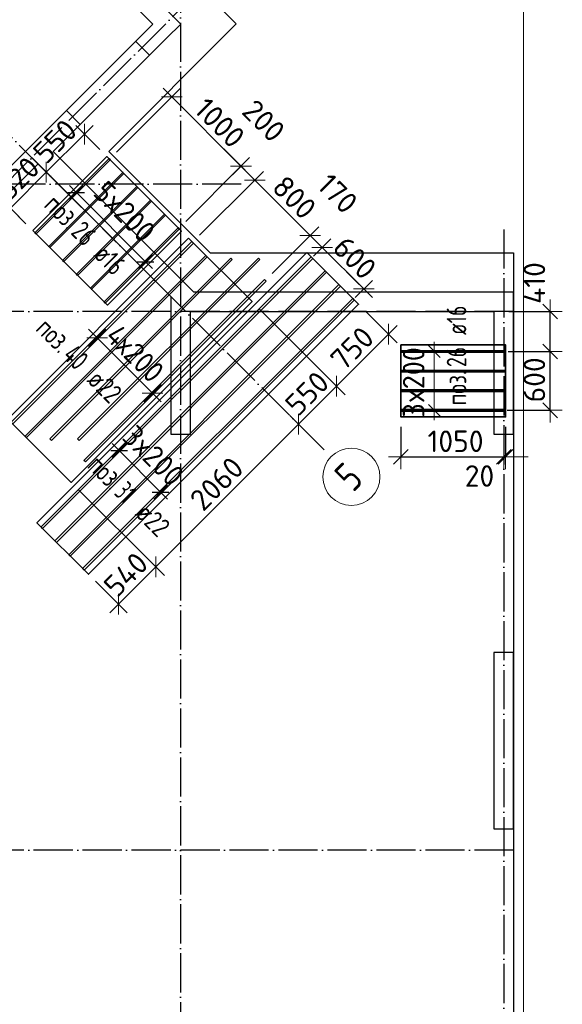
# Model space of a CAD drawing. Header units: millimetres. Extents: x -3483 to 105345, y -283423 to 72284.
# Tile 50 of 165: x 60107 to 65648, y -63174 to -53119. Entities that reach past the tile are written whole.
import ezdxf

# ---------------------------------------------------------------- set-up
doc = ezdxf.new("R2010")
doc.units = ezdxf.units.MM
doc.header["$PDMODE"] = 65
for name, pattern in [('______11', [500, 400, -50, 0, -50]), ('______2', [270, 200, -70]), ('______5', [1100, 800, -100, 100, -100])]:
    doc.linetypes.add(name, pattern=pattern)
for name, color, linetype, lineweight in [('Standard', 7, 'Continuous', 25), ('Колонна (1)', 7, 'Continuous', 35), ('Размерная линия_ общее', 7, 'Continuous', 13), ('Стена_ общее', 7, 'Continuous', 35), ('Фундамент_ общее', 7, 'Continuous', 35)]:
    doc.layers.add(name, color=color, linetype=linetype, lineweight=lineweight)
doc.layers.add('Арм.стержн. Доп. Арм. ниж.зоны Х', color=7, linetype='Continuous', lineweight=35, true_color=0xff1cff)
doc.layers.add('Осевая линия_ общее', color=7, linetype='______5', lineweight=13, true_color=0xa0a0a0)
doc.styles.add('ISOCPEUR', font='ISOCPEUR')
doc.dimstyles.new('DIMSTYLE_4', dxfattribs={"dimtxt": 220, "dimasz": 250, "dimexe": 0, "dimexo": 0, "dimgap": 110, "dimtad": 2, "dimdec": 0, "dimrnd": 5, "dimzin": 12, "dimdsep": 46, "dimtxsty": 'ISOCPEUR', "dimblk1": 'ALL_ML_STRICH', "dimblk2": 'ALL_ML_STRICH', "dimsah": 1, "dimcen": 0, "dimclrd": 7, "dimclre": 256, "dimclrt": 7, "dimadec": 0, "dimazin": 0, "dimtfac": 1, "dimtdec": 0, "dimtix": 1, "dimtmove": 2, "dimatfit": 3, "dimfxl": 0, "dimtzin": 0, "dimlwd": 0, "dimlwe": -3, "dimarcsym": 0})
doc.dimstyles.new('DIMSTYLE_5', dxfattribs={"dimtxt": 220, "dimasz": 250, "dimexe": 0, "dimexo": 0, "dimgap": 110, "dimtad": 2, "dimdec": 0, "dimrnd": 5, "dimzin": 12, "dimdsep": 46, "dimtxsty": 'ISOCPEUR', "dimblk1": 'ALL_ML_STRICH', "dimblk2": 'ALL_ML_STRICH', "dimsah": 1, "dimcen": 0, "dimclrd": 7, "dimclre": 256, "dimclrt": 7, "dimadec": 0, "dimazin": 0, "dimtfac": 1, "dimtdec": 0, "dimtix": 1, "dimtmove": 2, "dimatfit": 3, "dimfxl": 0, "dimtvp": 1.2, "dimtzin": 0, "dimlwd": 0, "dimlwe": -3, "dimarcsym": 0})
doc.dimstyles.new('DIMSTYLE_9', dxfattribs={"dimtxt": 220, "dimasz": 250, "dimexe": 0, "dimexo": 0, "dimgap": 110, "dimtad": 0, "dimdec": 0, "dimrnd": 5, "dimzin": 12, "dimdsep": 46, "dimtxsty": 'ISOCPEUR', "dimblk1": 'ALL_ML_STRICH', "dimblk2": 'ALL_ML_STRICH', "dimsah": 1, "dimcen": 0, "dimclrd": 7, "dimclre": 256, "dimclrt": 7, "dimadec": 0, "dimazin": 0, "dimtfac": 1, "dimtdec": 0, "dimtix": 1, "dimtmove": 2, "dimatfit": 3, "dimfxl": 0, "dimtvp": 1.2, "dimtzin": 0, "dimlwd": 0, "dimlwe": -3, "dimarcsym": 0})

# ---------------------------------------------------------------- blocks, each defined once
blk = doc.blocks.new('СЛОЖНЫЙ_ОБЪЕКТ_2')
at = {"layer": 'Колонна (1)', "color": 9, "lineweight": -3, "true_color": 0xc7c7c7, "transparency": 33554687}
for p, q in [((64950, -59580), (64950, -61380)), ((65150, -59580), (64950, -59580)), ((65150, -61380), (65150, -59580)), ((64950, -61380), (65150, -61380))]:
    blk.add_line(p, q, dxfattribs=at)
at = {"layer": 'Стена_ общее', "color": 9, "linetype": 'Continuous', "lineweight": -3, "true_color": 0xc7c7c7, "transparency": 33554687}
for p, q in [((61751, -53163), (56837, -48248)), ((59686, -51381), (61468, -53163)), ((60309, -54322), (61468, -53163)), ((61610, -53304), (61751, -53163)), ((61610, -53304), (60450, -54464)), ((60309, -54322), (60167, -54464)), ((55776, -58855), (60167, -54464)), ((60167, -54464), (60295, -54591)), ((61886, -55900), (60450, -54464)), ((60295, -54591), (54539, -60347)), ((60295, -54591), (61650, -55946)), ((65150, -55900), (61886, -55900)), ((65150, -56100), (65150, -55900)), ((61650, -55946), (61650, -57350)), ((61850, -57350), (61850, -56100)), ((61850, -56100), (64950, -56100)), ((64950, -56100), (64950, -57350)), ((65150, -57350), (65150, -56100)), ((61650, -57350), (61850, -57350)), ((64950, -57350), (65150, -57350))]:
    blk.add_line(p, q, dxfattribs=at)
at = {"layer": 'Стена_ общее', "color": 9, "linetype": '______2', "lineweight": -3, "true_color": 0xc7c7c7, "transparency": 33554687}
for p, q in [((61433, -53481), (61292, -53340)), ((60585, -54047), (60726, -54188))]:
    blk.add_line(p, q, dxfattribs=at)
blk = doc.blocks.new('ALL_ML_STRICH')
at = {"color": 0, "linetype": 'ByBlock', "lineweight": -2}
for p, q in [((0, -0.5), (0, 0.5)), ((-1, 0), (0.5, 0)), ((-0.3, -0.3), (0.3, 0.3))]:
    blk.add_line(p, q, dxfattribs=at)
blk = doc.blocks.new('*D282')
at = {"layer": 'DEFPOINTS', "color": 7, "linetype": 'Continuous', "lineweight": 13, "transparency": 33554687}
for p in [(62480, -55998), (63567, -56025), (63872, -56330)]:
    blk.add_point(p, dxfattribs=at)
at = {"layer": 'Размерная линия_ общее', "color": 253, "linetype": 'Continuous', "lineweight": -2, "true_color": 0xa0a0a0, "transparency": 33554687}
for p, q in [((62550, -56069), (63342, -56861)), ((63638, -56096), (63872, -56330))]:
    blk.add_line(p, q, dxfattribs=at)
at = {"layer": 'Размерная линия_ общее', "color": 7, "linetype": 'Continuous', "lineweight": -2, "transparency": 33554687}
blk.add_line((63872, -56330), (63342, -56861), dxfattribs=at)
at = {"layer": 'Размерная линия_ общее', "color": 7, "linetype": 'Continuous', "lineweight": 13, "transparency": 33554687, "xscale": 250, "yscale": 250, "zscale": 250}
for p, rotation in [((63872, -56330), 45.00000000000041), ((63342, -56861), 225.0000000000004)]:
    blk.add_blockref('ALL_ML_STRICH', p, dxfattribs=dict(at, rotation=rotation))
at = {"layer": 'Размерная линия_ общее', "color": 7, "linetype": 'Continuous', "lineweight": 13, "transparency": 33554687, "insert": (63502, -56475), "char_height": 220, "width": 660, "attachment_point": 5, "rotation": 45, "style": 'ISOCPEUR'}
blk.add_mtext('\\A1;{750}', dxfattribs=at)
blk = doc.blocks.new('*D283')
at = {"layer": 'DEFPOINTS', "color": 7, "linetype": 'Continuous', "lineweight": 13, "transparency": 33554687}
for p in [(62480, -55998), (63342, -56861), (62945, -57241)]:
    blk.add_point(p, dxfattribs=at)
at = {"layer": 'Размерная линия_ общее', "color": 253, "linetype": 'Continuous', "lineweight": -2, "true_color": 0xa0a0a0, "transparency": 33554687}
for p, q in [((62550, -56069), (63342, -56861)), ((62953, -57250), (62953, -57250))]:
    blk.add_line(p, q, dxfattribs=at)
at = {"layer": 'Размерная линия_ общее', "color": 7, "linetype": 'Continuous', "lineweight": -2, "transparency": 33554687}
blk.add_line((63342, -56861), (62953, -57250), dxfattribs=at)
at = {"layer": 'Размерная линия_ общее', "color": 7, "linetype": 'Continuous', "lineweight": 13, "transparency": 33554687, "xscale": 250, "yscale": 250, "zscale": 250}
for p, rotation in [((63342, -56861), 45.00000000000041), ((62953, -57250), 225.0000000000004)]:
    blk.add_blockref('ALL_ML_STRICH', p, dxfattribs=dict(at, rotation=rotation))
at = {"layer": 'Размерная линия_ общее', "color": 7, "linetype": 'Continuous', "lineweight": 13, "transparency": 33554687, "insert": (63042, -56934), "char_height": 220, "width": 660, "attachment_point": 5, "rotation": 45, "style": 'ISOCPEUR'}
blk.add_mtext('\\A1;{550}', dxfattribs=at)
blk = doc.blocks.new('*D284')
at = {"layer": 'DEFPOINTS', "color": 7, "linetype": 'Continuous', "lineweight": 13, "transparency": 33554687}
for p in [(62945, -57241), (62953, -57250), (60634, -57844)]:
    blk.add_point(p, dxfattribs=at)
at = {"layer": 'Размерная линия_ общее', "color": 7, "linetype": 'Continuous', "lineweight": -2, "transparency": 33554687}
blk.add_line((62953, -57250), (61497, -58706), dxfattribs=at)
at = {"layer": 'Размерная линия_ общее', "color": 253, "linetype": 'Continuous', "lineweight": -2, "true_color": 0xa0a0a0, "transparency": 33554687}
for p, q in [((62953, -57250), (62953, -57250)), ((60705, -57915), (61497, -58706))]:
    blk.add_line(p, q, dxfattribs=at)
at = {"layer": 'Размерная линия_ общее', "color": 7, "linetype": 'Continuous', "lineweight": 13, "transparency": 33554687, "xscale": 250, "yscale": 250, "zscale": 250}
for p, rotation in [((62953, -57250), 45.00000000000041), ((61497, -58706), 225.0000000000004)]:
    blk.add_blockref('ALL_ML_STRICH', p, dxfattribs=dict(at, rotation=rotation))
at = {"layer": 'Размерная линия_ общее', "color": 7, "linetype": 'Continuous', "lineweight": 13, "transparency": 33554687, "insert": (62119, -57857), "char_height": 220, "width": 880, "attachment_point": 5, "rotation": 45, "style": 'ISOCPEUR'}
blk.add_mtext('\\A1;{2060}', dxfattribs=at)
blk = doc.blocks.new('*D285')
at = {"layer": 'DEFPOINTS', "color": 7, "linetype": 'Continuous', "lineweight": 13, "transparency": 33554687}
for p in [(60634, -57844), (61497, -58706), (60809, -58783)]:
    blk.add_point(p, dxfattribs=at)
at = {"layer": 'Размерная линия_ общее', "color": 253, "linetype": 'Continuous', "lineweight": -2, "true_color": 0xa0a0a0, "transparency": 33554687}
for p, q in [((60705, -57915), (61497, -58706)), ((60880, -58853), (61115, -59088))]:
    blk.add_line(p, q, dxfattribs=at)
at = {"layer": 'Размерная линия_ общее', "color": 7, "linetype": 'Continuous', "lineweight": -2, "transparency": 33554687}
blk.add_line((61497, -58706), (61115, -59088), dxfattribs=at)
at = {"layer": 'Размерная линия_ общее', "color": 7, "linetype": 'Continuous', "lineweight": 13, "transparency": 33554687, "xscale": 250, "yscale": 250, "zscale": 250}
for p, rotation in [((61497, -58706), 45.00000000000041), ((61115, -59088), 225.0000000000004)]:
    blk.add_blockref('ALL_ML_STRICH', p, dxfattribs=dict(at, rotation=rotation))
at = {"layer": 'Размерная линия_ общее', "color": 7, "linetype": 'Continuous', "lineweight": 13, "transparency": 33554687, "insert": (61192, -58784), "char_height": 220, "width": 660, "attachment_point": 5, "rotation": 45, "style": 'ISOCPEUR'}
blk.add_mtext('\\A1;{540}', dxfattribs=at)
blk = doc.blocks.new('*D286')
at = {"layer": 'DEFPOINTS', "color": 7, "linetype": 'Continuous', "lineweight": 13, "transparency": 33554687}
for p in [(60768, -54287), (60998, -54517), (60362, -54658)]:
    blk.add_point(p, dxfattribs=at)
at = {"layer": 'Размерная линия_ общее', "color": 7, "linetype": 'Continuous', "lineweight": -2, "transparency": 33554687}
blk.add_line((60768, -54287), (60379, -54676), dxfattribs=at)
at = {"layer": 'Размерная линия_ общее', "color": 253, "linetype": 'Continuous', "lineweight": -2, "true_color": 0xa0a0a0, "transparency": 33554687}
for p, q in [((60927, -54446), (60768, -54287)), ((60379, -54676), (60379, -54676))]:
    blk.add_line(p, q, dxfattribs=at)
at = {"layer": 'Размерная линия_ общее', "color": 7, "linetype": 'Continuous', "lineweight": 13, "transparency": 33554687, "xscale": 250, "yscale": 250, "zscale": 250}
for p, rotation in [((60768, -54287), 45), ((60379, -54676), 225)]:
    blk.add_blockref('ALL_ML_STRICH', p, dxfattribs=dict(at, rotation=rotation))
at = {"layer": 'Размерная линия_ общее', "color": 7, "linetype": 'Continuous', "lineweight": 13, "transparency": 33554687, "insert": (60468, -54360), "char_height": 220, "width": 660, "attachment_point": 5, "rotation": 45, "style": 'ISOCPEUR'}
blk.add_mtext('\\A1;{550}', dxfattribs=at)
blk = doc.blocks.new('*D287')
at = {"layer": 'DEFPOINTS', "color": 7, "linetype": 'Continuous', "lineweight": 13, "transparency": 33554687}
for p in [(60362, -54658), (60379, -54676), (60242, -55273)]:
    blk.add_point(p, dxfattribs=at)
at = {"layer": 'Размерная линия_ общее', "color": 7, "linetype": 'Continuous', "lineweight": -2, "transparency": 33554687}
blk.add_line((60379, -54676), (60012, -55043), dxfattribs=at)
at = {"layer": 'Размерная линия_ общее', "color": 253, "linetype": 'Continuous', "lineweight": -2, "true_color": 0xa0a0a0, "transparency": 33554687}
for p, q in [((60379, -54676), (60379, -54676)), ((60171, -55202), (60012, -55043))]:
    blk.add_line(p, q, dxfattribs=at)
at = {"layer": 'Размерная линия_ общее', "color": 7, "linetype": 'Continuous', "lineweight": 13, "transparency": 33554687, "xscale": 250, "yscale": 250, "zscale": 250}
for p, rotation in [((60379, -54676), 45), ((60012, -55043), 225)]:
    blk.add_blockref('ALL_ML_STRICH', p, dxfattribs=dict(at, rotation=rotation))
at = {"layer": 'Размерная линия_ общее', "color": 7, "linetype": 'Continuous', "lineweight": 13, "transparency": 33554687, "insert": (60090, -54739), "char_height": 220, "width": 660, "attachment_point": 5, "rotation": 45, "style": 'ISOCPEUR'}
blk.add_mtext('\\A1;{520}', dxfattribs=at)
blk = doc.blocks.new('*D288')
at = {"layer": 'DEFPOINTS', "color": 7, "linetype": 'Continuous', "lineweight": 13, "transparency": 33554687}
for p in [(61660, -53908), (61025, -54544), (61732, -55251)]:
    blk.add_point(p, dxfattribs=at)
at = {"layer": 'Размерная линия_ общее', "color": 253, "linetype": 'Continuous', "lineweight": -2, "true_color": 0xa0a0a0, "transparency": 33554687}
for p, q in [((61096, -54473), (61660, -53908)), ((61803, -55180), (62367, -54615))]:
    blk.add_line(p, q, dxfattribs=at)
at = {"layer": 'Размерная линия_ общее', "color": 7, "linetype": 'Continuous', "lineweight": -2, "transparency": 33554687}
blk.add_line((61660, -53908), (62367, -54615), dxfattribs=at)
at = {"layer": 'Размерная линия_ общее', "color": 7, "linetype": 'Continuous', "lineweight": 13, "transparency": 33554687, "xscale": 250, "yscale": 250, "zscale": 250}
for p, rotation in [((61660, -53908), 134.9999999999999), ((62367, -54615), 315)]:
    blk.add_blockref('ALL_ML_STRICH', p, dxfattribs=dict(at, rotation=rotation))
at = {"layer": 'Размерная линия_ общее', "color": 7, "linetype": 'Continuous', "lineweight": 13, "transparency": 33554687, "insert": (62150, -54172), "char_height": 220, "width": 880, "attachment_point": 5, "rotation": 315, "style": 'ISOCPEUR'}
blk.add_mtext('\\A1;{1000}', dxfattribs=at)
blk = doc.blocks.new('*D289')
at = {"layer": 'DEFPOINTS', "color": 7, "linetype": 'Continuous', "lineweight": 13, "transparency": 33554687}
for p in [(62367, -54615), (61732, -55251), (61873, -55392)]:
    blk.add_point(p, dxfattribs=at)
at = {"layer": 'Размерная линия_ общее', "color": 253, "linetype": 'Continuous', "lineweight": -2, "true_color": 0xa0a0a0, "transparency": 33554687}
for p, q in [((61803, -55180), (62367, -54615)), ((61944, -55321), (62509, -54757))]:
    blk.add_line(p, q, dxfattribs=at)
at = {"layer": 'Размерная линия_ общее', "color": 7, "linetype": 'Continuous', "lineweight": -2, "transparency": 33554687}
blk.add_line((62367, -54615), (62509, -54757), dxfattribs=at)
at = {"layer": 'Размерная линия_ общее', "color": 7, "linetype": 'Continuous', "lineweight": 13, "transparency": 33554687, "xscale": 250, "yscale": 250, "zscale": 250}
for p, rotation in [((62367, -54615), 134.9999999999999), ((62509, -54757), 315)]:
    blk.add_blockref('ALL_ML_STRICH', p, dxfattribs=dict(at, rotation=rotation))
at = {"layer": 'Размерная линия_ общее', "color": 7, "linetype": 'Continuous', "lineweight": 13, "transparency": 33554687, "insert": (62599, -54151), "char_height": 220, "width": 660, "attachment_point": 5, "rotation": 315, "style": 'ISOCPEUR'}
blk.add_mtext('\\A1;{200}', dxfattribs=at)
blk = doc.blocks.new('*D290')
at = {"layer": 'DEFPOINTS', "color": 7, "linetype": 'Continuous', "lineweight": 13, "transparency": 33554687}
for p in [(62509, -54757), (61873, -55392), (62615, -55781)]:
    blk.add_point(p, dxfattribs=at)
at = {"layer": 'Размерная линия_ общее', "color": 253, "linetype": 'Continuous', "lineweight": -2, "true_color": 0xa0a0a0, "transparency": 33554687}
for p, q in [((61944, -55321), (62509, -54757)), ((62686, -55711), (63074, -55322))]:
    blk.add_line(p, q, dxfattribs=at)
at = {"layer": 'Размерная линия_ общее', "color": 7, "linetype": 'Continuous', "lineweight": -2, "transparency": 33554687}
blk.add_line((62509, -54757), (63074, -55322), dxfattribs=at)
at = {"layer": 'Размерная линия_ общее', "color": 7, "linetype": 'Continuous', "lineweight": 13, "transparency": 33554687, "xscale": 250, "yscale": 250, "zscale": 250}
for p, rotation in [((62509, -54757), 134.9999999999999), ((63074, -55322), 315)]:
    blk.add_blockref('ALL_ML_STRICH', p, dxfattribs=dict(at, rotation=rotation))
at = {"layer": 'Размерная линия_ общее', "color": 7, "linetype": 'Continuous', "lineweight": 13, "transparency": 33554687, "insert": (62912, -54934), "char_height": 220, "width": 660, "attachment_point": 5, "rotation": 315, "style": 'ISOCPEUR'}
blk.add_mtext('\\A1;{800}', dxfattribs=at)
blk = doc.blocks.new('*D291')
at = {"layer": 'DEFPOINTS', "color": 7, "linetype": 'Continuous', "lineweight": 13, "transparency": 33554687}
for p in [(63074, -55322), (63091, -55549), (62615, -55781)]:
    blk.add_point(p, dxfattribs=at)
at = {"layer": 'Размерная линия_ общее', "color": 253, "linetype": 'Continuous', "lineweight": -2, "true_color": 0xa0a0a0, "transparency": 33554687}
for p, q in [((62686, -55711), (63074, -55322)), ((63162, -55479), (63196, -55444))]:
    blk.add_line(p, q, dxfattribs=at)
at = {"layer": 'Размерная линия_ общее', "color": 7, "linetype": 'Continuous', "lineweight": -2, "transparency": 33554687}
blk.add_line((63074, -55322), (63196, -55444), dxfattribs=at)
at = {"layer": 'Размерная линия_ общее', "color": 7, "linetype": 'Continuous', "lineweight": 13, "transparency": 33554687, "xscale": 250, "yscale": 250, "zscale": 250}
for p, rotation in [((63074, -55322), 134.9999999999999), ((63196, -55444), 315)]:
    blk.add_blockref('ALL_ML_STRICH', p, dxfattribs=dict(at, rotation=rotation))
at = {"layer": 'Размерная линия_ общее', "color": 7, "linetype": 'Continuous', "lineweight": 13, "transparency": 33554687, "insert": (63354, -54895), "char_height": 220, "width": 660, "attachment_point": 5, "rotation": 315, "style": 'ISOCPEUR'}
blk.add_mtext('\\A1;{170}', dxfattribs=at)
blk = doc.blocks.new('*D292')
at = {"layer": 'DEFPOINTS', "color": 7, "linetype": 'Continuous', "lineweight": 13, "transparency": 33554687}
for p in [(63196, -55444), (63091, -55549), (63516, -55974)]:
    blk.add_point(p, dxfattribs=at)
at = {"layer": 'Размерная линия_ общее', "color": 253, "linetype": 'Continuous', "lineweight": -2, "true_color": 0xa0a0a0, "transparency": 33554687}
for p, q in [((63162, -55479), (63196, -55444)), ((63586, -55903), (63621, -55869))]:
    blk.add_line(p, q, dxfattribs=at)
at = {"layer": 'Размерная линия_ общее', "color": 7, "linetype": 'Continuous', "lineweight": -2, "transparency": 33554687}
blk.add_line((63196, -55444), (63621, -55869), dxfattribs=at)
at = {"layer": 'Размерная линия_ общее', "color": 7, "linetype": 'Continuous', "lineweight": 13, "transparency": 33554687, "xscale": 250, "yscale": 250, "zscale": 250}
for p, rotation in [((63196, -55444), 134.9999999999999), ((63621, -55869), 315)]:
    blk.add_blockref('ALL_ML_STRICH', p, dxfattribs=dict(at, rotation=rotation))
at = {"layer": 'Размерная линия_ общее', "color": 7, "linetype": 'Continuous', "lineweight": 13, "transparency": 33554687, "insert": (63529, -55551), "char_height": 220, "width": 660, "attachment_point": 5, "rotation": 315, "style": 'ISOCPEUR'}
blk.add_mtext('\\A1;{600}', dxfattribs=at)
blk = doc.blocks.new('*D293')
at = {"layer": 'DEFPOINTS', "color": 7, "linetype": 'Continuous', "lineweight": 13, "transparency": 33554687}
for p in [(63999, -57176), (65050, -57504), (63999, -57584)]:
    blk.add_point(p, dxfattribs=at)
at = {"layer": 'Размерная линия_ общее', "color": 253, "linetype": 'Continuous', "lineweight": -2, "true_color": 0xa0a0a0, "transparency": 33554687}
for p, q in [((63999, -57276), (63999, -57584)), ((65050, -57584), (65050, -57584))]:
    blk.add_line(p, q, dxfattribs=at)
at = {"layer": 'Размерная линия_ общее', "color": 7, "linetype": 'Continuous', "lineweight": -2, "transparency": 33554687}
blk.add_line((63999, -57584), (65050, -57584), dxfattribs=at)
at = {"layer": 'Размерная линия_ общее', "color": 7, "linetype": 'Continuous', "lineweight": 13, "transparency": 33554687, "xscale": 250, "yscale": 250, "zscale": 250, "rotation": 180}
blk.add_blockref('ALL_ML_STRICH', (63999, -57584), dxfattribs=at)
at = {"layer": 'Размерная линия_ общее', "color": 7, "linetype": 'Continuous', "lineweight": 13, "transparency": 33554687, "xscale": 250, "yscale": 250, "zscale": 250}
blk.add_blockref('ALL_ML_STRICH', (65050, -57584), dxfattribs=at)
at = {"layer": 'Размерная линия_ общее', "color": 7, "linetype": 'Continuous', "lineweight": 13, "transparency": 33554687, "insert": (64558, -57424), "char_height": 220, "width": 880, "attachment_point": 5, "style": 'ISOCPEUR'}
blk.add_mtext('\\A1;{1050}', dxfattribs=at)
blk = doc.blocks.new('*D294')
at = {"layer": 'DEFPOINTS', "color": 7, "linetype": 'Continuous', "lineweight": 13, "transparency": 33554687}
for p in [(65069, -57176), (65050, -57504), (65050, -57584)]:
    blk.add_point(p, dxfattribs=at)
at = {"layer": 'Размерная линия_ общее', "color": 253, "linetype": 'Continuous', "lineweight": -2, "true_color": 0xa0a0a0, "transparency": 33554687}
for p, q in [((65069, -57276), (65069, -57584)), ((65050, -57584), (65050, -57584))]:
    blk.add_line(p, q, dxfattribs=at)
at = {"layer": 'Размерная линия_ общее', "color": 7, "linetype": 'Continuous', "lineweight": -2, "transparency": 33554687}
blk.add_line((65050, -57584), (65069, -57584), dxfattribs=at)
at = {"layer": 'Размерная линия_ общее', "color": 7, "linetype": 'Continuous', "lineweight": 13, "transparency": 33554687, "xscale": 250, "yscale": 250, "zscale": 250}
blk.add_blockref('ALL_ML_STRICH', (65069, -57584), dxfattribs=at)
at = {"layer": 'Размерная линия_ общее', "color": 7, "linetype": 'Continuous', "lineweight": 13, "transparency": 33554687, "xscale": 250, "yscale": 250, "zscale": 250, "rotation": 180}
blk.add_blockref('ALL_ML_STRICH', (65050, -57584), dxfattribs=at)
at = {"layer": 'Размерная линия_ общее', "color": 7, "linetype": 'Continuous', "lineweight": 13, "transparency": 33554687, "insert": (64802, -57779), "char_height": 220, "width": 440, "attachment_point": 5, "style": 'ISOCPEUR'}
blk.add_mtext('\\A1;{20}', dxfattribs=at)
blk = doc.blocks.new('*D295')
at = {"layer": 'DEFPOINTS', "color": 7, "linetype": 'Continuous', "lineweight": 13, "transparency": 33554687}
for p in [(64995, -56508), (64984, -57108), (65523, -57108)]:
    blk.add_point(p, dxfattribs=at)
at = {"layer": 'Размерная линия_ общее', "color": 253, "linetype": 'Continuous', "lineweight": -2, "true_color": 0xa0a0a0, "transparency": 33554687}
for p, q in [((65095, -56508), (65523, -56508)), ((65084, -57108), (65523, -57108))]:
    blk.add_line(p, q, dxfattribs=at)
at = {"layer": 'Размерная линия_ общее', "color": 7, "linetype": 'Continuous', "lineweight": -2, "transparency": 33554687}
blk.add_line((65523, -57108), (65523, -56508), dxfattribs=at)
at = {"layer": 'Размерная линия_ общее', "color": 7, "linetype": 'Continuous', "lineweight": 13, "transparency": 33554687, "xscale": 250, "yscale": 250, "zscale": 250}
for p, rotation in [((65523, -56508), 90), ((65523, -57108), 270)]:
    blk.add_blockref('ALL_ML_STRICH', p, dxfattribs=dict(at, rotation=rotation))
at = {"layer": 'Размерная линия_ общее', "color": 7, "linetype": 'Continuous', "lineweight": 13, "transparency": 33554687, "insert": (65363, -56797), "char_height": 220, "width": 660, "attachment_point": 5, "rotation": 90, "style": 'ISOCPEUR'}
blk.add_mtext('\\A1;{600}', dxfattribs=at)
blk = doc.blocks.new('*D296')
at = {"layer": 'DEFPOINTS', "color": 7, "linetype": 'Continuous', "lineweight": 13, "transparency": 33554687}
for p in [(65002, -56100), (64995, -56508), (65523, -56508)]:
    blk.add_point(p, dxfattribs=at)
at = {"layer": 'Размерная линия_ общее', "color": 253, "linetype": 'Continuous', "lineweight": -2, "true_color": 0xa0a0a0, "transparency": 33554687}
for p, q in [((65102, -56100), (65523, -56100)), ((65095, -56508), (65523, -56508))]:
    blk.add_line(p, q, dxfattribs=at)
at = {"layer": 'Размерная линия_ общее', "color": 7, "linetype": 'Continuous', "lineweight": -2, "transparency": 33554687}
blk.add_line((65523, -56508), (65523, -56100), dxfattribs=at)
at = {"layer": 'Размерная линия_ общее', "color": 7, "linetype": 'Continuous', "lineweight": 13, "transparency": 33554687, "xscale": 250, "yscale": 250, "zscale": 250}
for p, rotation in [((65523, -56100), 90), ((65523, -56508), 270)]:
    blk.add_blockref('ALL_ML_STRICH', p, dxfattribs=dict(at, rotation=rotation))
at = {"layer": 'Размерная линия_ общее', "color": 7, "linetype": 'Continuous', "lineweight": 13, "transparency": 33554687, "insert": (65363, -55808), "char_height": 220, "width": 660, "attachment_point": 5, "rotation": 90, "style": 'ISOCPEUR'}
blk.add_mtext('\\A1;{410}', dxfattribs=at)
blk = doc.blocks.new('*D318')
at = {"layer": 'DEFPOINTS', "color": 7, "linetype": 'Continuous', "lineweight": 13, "transparency": 33554687}
for p in [(60898, -56368), (60898, -56368), (61463, -56934)]:
    blk.add_point(p, dxfattribs=at)
at = {"layer": 'Размерная линия_ общее', "color": 253, "linetype": 'Continuous', "lineweight": -2, "true_color": 0xa0a0a0, "transparency": 33554687}
for p, q in [((60898, -56368), (60898, -56368)), ((61463, -56934), (61463, -56934))]:
    blk.add_line(p, q, dxfattribs=at)
at = {"layer": 'Размерная линия_ общее', "color": 7, "linetype": 'Continuous', "lineweight": -2, "transparency": 33554687}
blk.add_line((60898, -56368), (61463, -56934), dxfattribs=at)
at = {"layer": 'Размерная линия_ общее', "color": 7, "linetype": 'Continuous', "lineweight": 13, "transparency": 33554687, "xscale": 250, "yscale": 250, "zscale": 250}
for p, rotation in [((60898, -56368), 134.9999999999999), ((61463, -56934), 315)]:
    blk.add_blockref('ALL_ML_STRICH', p, dxfattribs=dict(at, rotation=rotation))
at = {"layer": 'Размерная линия_ общее', "color": 7, "linetype": 'Continuous', "lineweight": 13, "transparency": 33554687, "insert": (61124, -56212), "char_height": 220, "width": 11, "attachment_point": 1, "rotation": 315, "line_spacing_factor": 0.60241, "style": 'ISOCPEUR'}
blk.add_mtext('\\W0.91;4х200', dxfattribs=at)
blk = doc.blocks.new('СЛОЖНЫЙ_ОБЪЕКТ_8')
at = {"layer": 'Осевая линия_ общее', "color": 253, "linetype": '______11', "lineweight": -3, "true_color": 0xa0a0a0, "transparency": 33554687}
for p, q in [((63215, -57511), (54624, -48920)), ((46817, -67941), (62748, -52010))]:
    blk.add_line(p, q, dxfattribs=at)
at = {"layer": 'Осевая линия_ общее', "color": 7, "linetype": 'Continuous', "lineweight": 13, "transparency": 33554687}
blk.add_circle((63494, -57787), 292, dxfattribs=at)
at = {"layer": 'Осевая линия_ общее', "color": 7, "linetype": 'Continuous', "lineweight": 13, "transparency": 33554687, "insert": (63512, -57953), "char_height": 300, "width": 326.41, "attachment_point": 7, "rotation": 45, "style": 'ISOCPEUR'}
blk.add_mtext('\\W0.78;5', dxfattribs=at)

msp = doc.modelspace()

# ---------------------------------------------------------------- linework, layer by layer
at = {"layer": 'Standard', "color": 7, "linetype": 'Continuous', "lineweight": 13, "transparency": 33554687}
msp.add_lwpolyline([(39250, -70750), (65250, -70750), (65250, -23310), (39250, -23310), (39250, -70750)], dxfattribs=at)
at = {"layer": 'Арм.стержн. Доп. Арм. ниж.зоны Х', "color": 7, "linetype": 'Continuous', "lineweight": 25, "transparency": 33554687}
for p, q in [((60600.3, -54883.2), (60770, -54883.2)), ((61307.4, -55590.3), (61477.1, -55590.3)), ((64400, -56567.7), (64280, -56447.7)), ((64400, -57167.7), (64280, -57047.7)), ((61037, -57518.8), (61206.8, -57518.8)), ((61461.3, -57943.1), (61631, -57943.1))]:
    msp.add_line(p, q, dxfattribs=at)
at = {"layer": 'Арм.стержн. Доп. Арм. ниж.зоны Х', "color": 7, "linetype": 'Continuous', "lineweight": 13, "transparency": 33554687}
for p, q in [((60685.1, -54883.2), (60614.4, -54812.5)), ((61392.2, -55590.3), (61463, -55661)), ((64340, -56507.7), (64340, -56407.7)), ((64340, -57107.7), (64340, -56507.7)), ((64340, -57107.7), (64340, -57207.7)), ((61121.9, -57518.8), (61051.2, -57448.1)), ((61121.9, -57518.8), (61546.2, -57943.1)), ((61546.2, -57943.1), (61616.9, -58013.8))]:
    msp.add_line(p, q, dxfattribs=at)
at = {"layer": 'Арм.стержн. Доп. Арм. ниж.зоны Х', "color": 253, "linetype": 'Continuous', "lineweight": -3, "true_color": 0xa0a0a0, "transparency": 33554687}
for p, q in [((60685.1, -54883.2), (60614.4, -54953.9)), ((60685.1, -54883.2), (60755.8, -54812.5)), ((61392.2, -55590.3), (61321.5, -55661)), ((61392.2, -55590.3), (61463, -55519.6)), ((64340, -56507.7), (64240, -56507.7)), ((64340, -56507.7), (64440, -56507.7)), ((64340, -57107.7), (64240, -57107.7)), ((64340, -57107.7), (64440, -57107.7)), ((61121.9, -57518.8), (61192.6, -57448.1)), ((61121.9, -57518.8), (61051.2, -57589.5)), ((61546.2, -57943.1), (61616.9, -57872.4)), ((61546.2, -57943.1), (61475.5, -58013.8))]:
    msp.add_line(p, q, dxfattribs=at)
at = {"layer": 'Арм.стержн. Доп. Арм. ниж.зоны Х', "color": 52, "linetype": 'Continuous', "lineweight": 35, "transparency": 33554687}
for points in [[(60241.8, -55272.8), (60998, -54516.6), (61758.8, -55277.5), (61002.6, -56033.7), (60241.8, -55272.8)], [(61832.6, -55351.3), (59987.1, -57196.9), (60634.2, -57844), (62479.8, -55998.4), (61832.6, -55351.3)], [(63040, -55498), (60282.3, -58255.8), (60809.2, -58782.7), (63566.9, -56025), (63040, -55498)], [(63999.5, -56439.7), (65068.9, -56439.7), (65068.9, -57175.7), (63999.5, -57175.7), (63999.5, -56439.7)]]:
    msp.add_lwpolyline(points, dxfattribs=at)
at = {"layer": 'Арм.стержн. Доп. Арм. ниж.зоны Х', "color": 7, "linetype": 'Continuous', "lineweight": 35, "transparency": 33554687}
for points in [[(61030.5, -54549.2), (60274.3, -55305.4), (60263, -55294.1), (61019.2, -54537.8), (61030.5, -54549.2)], [(61171.9, -54690.6), (60415.7, -55446.8), (60404.4, -55435.5), (61160.6, -54679.3), (61171.9, -54690.6)], [(61313.3, -54832), (60557.1, -55588.2), (60545.8, -55576.9), (61302, -54820.7), (61313.3, -54832)], [(61454.8, -54973.4), (60698.6, -55729.6), (60687.2, -55718.3), (61443.4, -54962.1), (61454.8, -54973.4)], [(61596.2, -55114.8), (60840, -55871.1), (60828.7, -55859.7), (61584.9, -55103.5), (61596.2, -55114.8)], [(61737.6, -55256.3), (60981.4, -56012.5), (60970.1, -56001.2), (61726.3, -55245), (61737.6, -55256.3)], [(65068.9, -56515.7), (63999.5, -56515.7), (63999.5, -56499.7), (65068.9, -56499.7), (65068.9, -56515.7)], [(65068.9, -56715.7), (63999.5, -56715.7), (63999.5, -56699.7), (65068.9, -56699.7), (65068.9, -56715.7)], [(65068.9, -56915.7), (63999.5, -56915.7), (63999.5, -56899.7), (65068.9, -56899.7), (65068.9, -56915.7)], [(65068.9, -57115.7), (63999.5, -57115.7), (63999.5, -57099.7), (65068.9, -57099.7), (65068.9, -57115.7)]]:
    msp.add_lwpolyline(points, dxfattribs=at)
at = {"layer": 'Арм.стержн. Доп. Арм. ниж.зоны Х', "color": 7, "linetype": 'Continuous', "lineweight": 13, "transparency": 33554687}
msp.add_lwpolyline([(60685.1, -54883.2), (60696.4, -54894.5), (60696.4, -54894.5), (61392.2, -55590.3)], dxfattribs=at)
at = {"layer": 'Арм.стержн. Доп. Арм. ниж.зоны Х', "color": 7, "linetype": 'Continuous', "lineweight": 25, "transparency": 33554687}
for points in [[(61881.1, -55399.8), (60035.6, -57245.4), (60020, -57229.8), (61865.6, -55384.3), (61881.1, -55399.8)], [(62022.6, -55541.2), (60177, -57386.8), (60161.5, -57371.2), (62007, -55525.7), (62022.6, -55541.2)], [(63099.1, -55557.1), (60341.4, -58314.9), (60325.9, -58299.3), (63083.6, -55541.6), (63099.1, -55557.1)], [(62277.1, -55569.5), (60431.6, -57415.1), (60416, -57399.5), (62261.6, -55554), (62277.1, -55569.5)], [(62560, -55569.5), (60714.4, -57415.1), (60698.9, -57399.5), (62544.4, -55554), (62560, -55569.5)], [(63240.6, -55698.6), (60482.8, -58456.3), (60467.3, -58440.7), (63225, -55683), (63240.6, -55698.6)], [(62623.6, -55788.7), (60778.1, -57634.3), (60762.5, -57618.7), (62608, -55773.2), (62623.6, -55788.7)], [(63382, -55840), (60624.3, -58597.7), (60608.7, -58582.1), (63366.4, -55824.4), (63382, -55840)], [(63523.4, -55981.4), (60765.7, -58739.1), (60750.1, -58723.6), (63507.8, -55965.9), (63523.4, -55981.4)]]:
    msp.add_lwpolyline(points, dxfattribs=at)
at = {"layer": 'Осевая линия_ общее', "color": 253, "linetype": '______11', "lineweight": -3, "true_color": 0xa0a0a0, "transparency": 33554687}
for p, q in [((61750, -52150), (61750, -72827.9)), ((62370, -54800), (37142.2, -54800)), ((65050, -55260), (65050, -72827.9)), ((65150, -56100), (37142.2, -56100)), ((65150, -61600), (37142.2, -61600))]:
    msp.add_line(p, q, dxfattribs=at)
at = {"layer": 'Фундамент_ общее', "color": 7, "lineweight": 25, "transparency": 33554687}
for p, q in [((56695.4, -47541.2), (62316.9, -53162.7)), ((62316.9, -53162.7), (61015.9, -54463.8)), ((61015.9, -54463.8), (62052, -55500)), ((62052, -55500), (65150, -55500)), ((65150, -55500), (65150, -69400))]:
    msp.add_line(p, q, dxfattribs=at)
at = {"layer": 'Фундамент_ общее', "color": 7, "linetype": 'Continuous', "lineweight": 25, "transparency": 33554687}
for p, q in [((56695.4, -47541.2), (62316.9, -53162.7)), ((62316.9, -53162.7), (61015.9, -54463.8)), ((61015.9, -54463.8), (62052, -55500)), ((62052, -55500), (65150, -55500)), ((65150, -55500), (65150, -69400))]:
    msp.add_line(p, q, dxfattribs=at)

# ---------------------------------------------------------------- block references
at = {"layer": 'Осевая линия_ общее', "color": 253, "linetype": '______11', "lineweight": -3, "true_color": 0xa0a0a0, "transparency": 33554687}
msp.add_blockref('СЛОЖНЫЙ_ОБЪЕКТ_8', (0, 0), dxfattribs=at)
at = {"layer": 'Стена_ общее', "color": 9, "linetype": 'Continuous', "lineweight": -3, "true_color": 0xc7c7c7, "transparency": 33554687}
msp.add_blockref('СЛОЖНЫЙ_ОБЪЕКТ_2', (0, 0), dxfattribs=at)

# ---------------------------------------------------------------- texts
at = {"layer": 'Арм.стержн. Доп. Арм. ниж.зоны Х', "color": 7, "linetype": 'Continuous', "lineweight": 13, "transparency": 33554687, "char_height": 220, "width": 873.359, "attachment_point": 7, "style": 'ISOCPEUR'}
for s, insert, rotation in [('\\W0.95;5x200', (60844.9, -54901.6), 315), ('\\W0.95;3x200', (64240, -57181.7), 90), ('\\W0.95;3x200', (61140.3, -57395.8), 315)]:
    msp.add_mtext(s, dxfattribs=dict(at, insert=insert, rotation=rotation))
at = {"layer": 'Арм.стержн. Доп. Арм. ниж.зоны Х', "color": 7, "linetype": 'Continuous', "lineweight": 25, "transparency": 33554687, "char_height": 200, "attachment_point": 7, "style": 'ISOCPEUR'}
for s, insert, width, rotation in [('\\W0.77;поз.', (60343.4, -55023.6), 468.039, 315), ('\\W0.73;26', (60620.4, -55300.6), 306.007, 315), ('\\W0.74; ø16 ', (60785.4, -55465.6), 624.254, 315), ('\\W0.74; ø16 ', (64668, -56432.5), 624.254, 90), ('\\W0.77;поз.', (60259, -56285.5), 468.039, 315), ('\\W0.73;40', (60535.9, -56562.4), 323.329, 315), ('\\W0.73;26', (64668, -56665.9), 306.006, 90), ('\\W0.79; ø22 ', (60712.7, -56739.2), 661.987, 315), ('\\W0.77;поз.', (64668, -57057.5), 468.039, 90), ('\\W0.77;поз.', (60786.2, -57684.3), 468.039, 315), ('\\W0.62;31', (61063.2, -57961.3), 262.378, 315), ('\\W0.79; ø22 ', (61204.6, -58102.7), 661.987, 315)]:
    msp.add_mtext(s, dxfattribs=dict(at, insert=insert, width=width, rotation=rotation))

# ---------------------------------------------------------------- dimensions: what is measured, and where the dimension line sits
at = {"layer": 'Размерная линия_ общее', "color": 7, "linetype": 'Continuous', "lineweight": 13, "transparency": 33554687}
for base, p1, p2, angle, dimstyle, picture, middle in [((62367.3, -54615.3), (61095.5, -54472.8), (61802.7, -55179.9), 315, 'DIMSTYLE_4', '*D288', (62150.2, -54171.9)), ((62508.7, -54756.7), (61802.7, -55179.9), (61944.1, -55321.3), 315, 'DIMSTYLE_5', '*D289', (62599.4, -54151.4)), ((60379.3, -54675.8), (60927.3, -54445.9), (60379.3, -54675.8), 225, 'DIMSTYLE_5', '*D286', (60468.4, -54360.5)), ((60012.1, -55043.1), (60379.3, -54675.8), (60171.1, -55202.1), 225, 'DIMSTYLE_5', '*D287', (60090.3, -54738.6)), ((63196.3452, -55444.3763), (62686.0452, -55710.7254), (63162.0674, -55478.654), 315, 'DIMSTYLE_5', '*D291', (63354.138, -54895.0253)), ((63074.4, -55322.4), (61944.1, -55321.3), (62686, -55710.7), 315, 'DIMSTYLE_4', '*D290', (62912.4, -54934.2)), ((63620.6, -55868.6), (63162.1, -55478.7), (63586.3, -55902.9), 315, 'DIMSTYLE_5', '*D292', (63529.4, -55551.1)), ((65522.9, -56100), (65094.6, -56507.7), (65102, -56100), 90, 'DIMSTYLE_5', '*D296', (65363.1, -55807.9)), ((63342.1, -56860.7), (63637.7, -56095.7), (62550.5, -56069.1), 225, 'DIMSTYLE_4', '*D282', (63501.9, -56474.7)), ((62953.2, -57249.7), (62550.5, -56069.1), (62953.2, -57249.7), 225, 'DIMSTYLE_5', '*D283', (63042.3, -56934.3)), ((65522.9, -56507.7), (65084, -57107.7), (65094.6, -56507.7), 90, 'DIMSTYLE_5', '*D295', (65362.9, -56796.7)), ((61496.5, -58706.3), (62953.2, -57249.7), (60704.9, -57914.7), 225, 'DIMSTYLE_4', '*D284', (62119.5, -57857.1)), ((61114.7, -59088.1), (60704.9, -57914.7), (60879.9, -58853.4), 225, 'DIMSTYLE_5', '*D285', (61192.5, -58784.1))]:
    dim = msp.add_linear_dim(base=base, p1=p1, p2=p2, angle=angle, dimstyle=dimstyle, override={"dimpost": '<>', "dimclrd": 7, "dimclre": 253, "dimclrt": 7, "dimlwd": 0, "dimlwe": 65533}, dxfattribs=at)
    dim.commit()
    dim.dimension.update_dxf_attribs({"geometry": picture, "text_midpoint": middle, "dimtype": 160})
dim = msp.add_linear_dim(base=(61463.2, -56933.5), p1=(60897.6, -56367.8), p2=(61463.2, -56933.5), angle=315, text='\\W0.91;4х200', dimstyle='DIMSTYLE_4', override={"dimpost": '<>', "dimclrd": 7, "dimclre": 253, "dimclrt": 7, "dimlwd": 0, "dimlwe": 65533}, dxfattribs=at)
dim.commit()
dim.dimension.update_dxf_attribs({"geometry": '*D318', "text_midpoint": (61258.2, -56572.9), "dimtype": 160})
for base, p1, p2, dimstyle, picture, middle in [((65050, -57583.9499), (63999.4679, -57275.7199), (65050, -57583.9499), 'DIMSTYLE_4', '*D293', (64557.7339, -57423.9499)), ((65068.9, -57583.9), (65050, -57583.9), (65068.9, -57275.7), 'DIMSTYLE_9', '*D294', (64801.7, -57778.9))]:
    dim = msp.add_linear_dim(base=base, p1=p1, p2=p2, dimstyle=dimstyle, override={"dimpost": '<>', "dimclrd": 7, "dimclre": 253, "dimclrt": 7, "dimlwd": 0, "dimlwe": 65533}, dxfattribs=at)
    dim.commit()
    dim.dimension.update_dxf_attribs({"geometry": picture, "text_midpoint": middle, "dimtype": 160})

doc.saveas('drawing.dxf')
